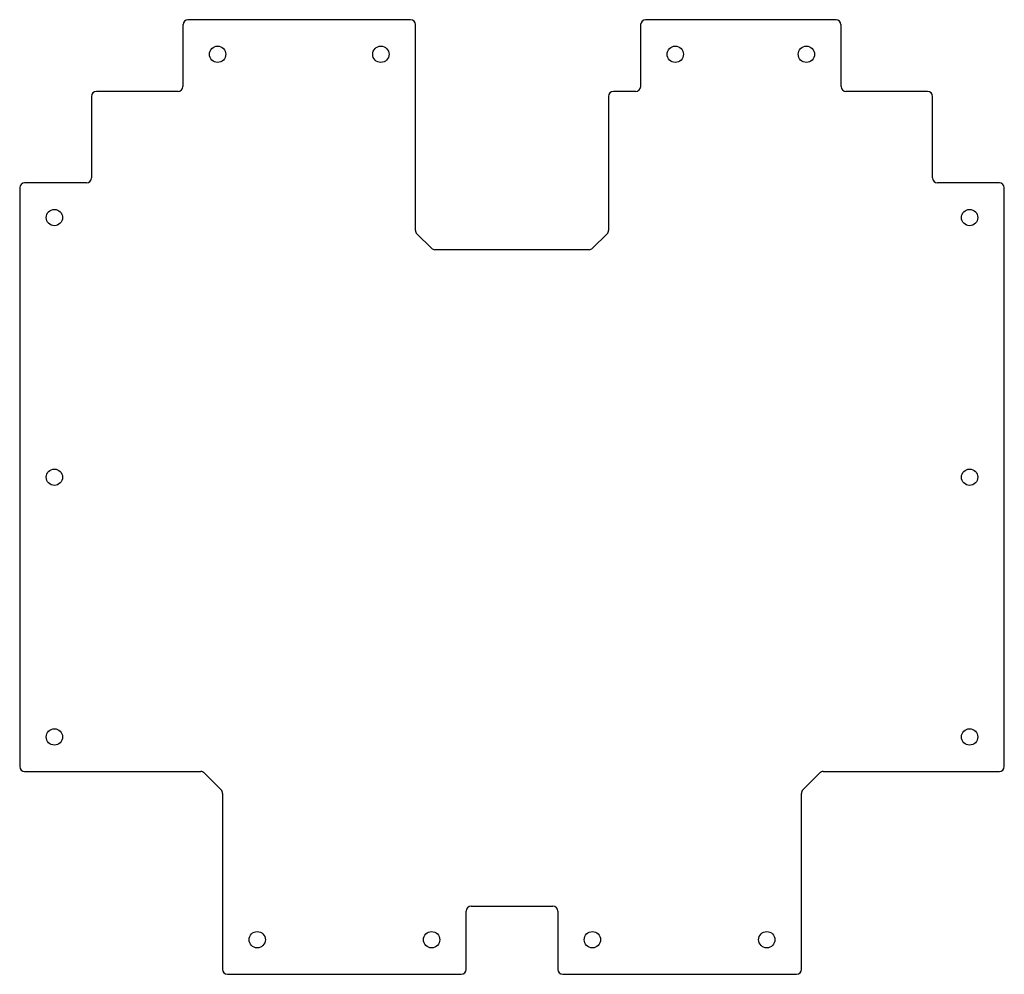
# Model space of a CAD drawing. Header units: inches. Extents: x -7.8 to 7.8, y -7.6 to 7.6.
import ezdxf

# ---------------------------------------------------------------- set-up
doc = ezdxf.new("R2010")
doc.units = ezdxf.units.IN
doc.layers.add('CUTOUTS', color=1, linetype='CONTINUOUS')
doc.layers.add('PERIMETER', color=5, linetype='CONTINUOUS')

msp = doc.modelspace()

# ---------------------------------------------------------------- linework, layer by layer
at = {"layer": 'CUTOUTS'}
for centre in [(-4.685, 7.047), (-2.087, 7.047), (2.598, 7.047), (4.685, 7.047), (-7.283, 4.449), (7.283, 4.449), (-7.283, 0.315), (7.283, 0.315), (-7.283, -3.819), (7.283, -3.819), (-4.055, -7.047), (-1.28, -7.047), (1.28, -7.047), (4.055, -7.047)]:
    msp.add_circle(centre, 0.13, dxfattribs=at)
at = {"layer": 'PERIMETER'}
for p, q in [((-1.614, 7.598), (-5.157, 7.598)), ((5.157, 7.598), (2.126, 7.598)), ((-5.236, 7.52), (-5.236, 6.535)), ((-1.535, 4.245), (-1.535, 7.52)), ((2.047, 7.52), (2.047, 6.535)), ((5.236, 6.535), (5.236, 7.52)), ((-5.315, 6.457), (-6.614, 6.457)), ((1.969, 6.457), (1.614, 6.457)), ((6.614, 6.457), (5.315, 6.457)), ((-6.693, 6.378), (-6.693, 5.079)), ((1.535, 6.378), (1.535, 4.245)), ((6.693, 5.079), (6.693, 6.378)), ((-7.835, 4.921), (-7.835, -4.291)), ((-6.772, 5), (-7.756, 5)), ((7.756, 5), (6.772, 5)), ((7.835, -4.291), (7.835, 4.921)), ((-1.283, 3.96), (-1.512, 4.19)), ((1.512, 4.19), (1.283, 3.96)), ((1.227, 3.937), (-1.227, 3.937)), ((-7.756, -4.37), (-4.954, -4.37)), ((4.954, -4.37), (7.756, -4.37)), ((-4.898, -4.393), (-4.629, -4.662)), ((4.629, -4.662), (4.898, -4.393)), ((-4.606, -4.718), (-4.606, -7.52)), ((4.606, -7.52), (4.606, -4.718)), ((-0.65, -6.516), (0.65, -6.516)), ((-0.728, -7.52), (-0.728, -6.594)), ((0.728, -6.594), (0.728, -7.52)), ((-4.528, -7.598), (-0.807, -7.598)), ((0.807, -7.598), (4.528, -7.598))]:
    msp.add_line(p, q, dxfattribs=at)
for centre, start, end in [((-5.157, 7.52), 90, 180), ((-1.614, 7.52), 0, 90), ((2.126, 7.52), 90, 180), ((5.157, 7.52), 0, 90), ((-6.614, 6.378), 90, 180), ((-5.315, 6.535), -90, 0), ((1.614, 6.378), 90, 180), ((1.969, 6.535), -90, 0), ((5.315, 6.535), 180, 270), ((6.614, 6.378), 0, 90), ((-6.772, 5.079), -90, 0), ((6.772, 5.079), 180, 270), ((-7.756, 4.921), 90, 180), ((7.756, 4.921), 0, 90), ((-1.457, 4.245), 180, 225), ((1.457, 4.245), -45, 0), ((-1.227, 4.016), 225, 270), ((1.227, 4.016), 270, 315), ((-7.756, -4.291), 180, 270), ((-4.954, -4.449), 45, 90), ((4.954, -4.449), 90, 135), ((7.756, -4.291), -90, 0), ((-4.685, -4.718), 0, 45), ((4.685, -4.718), 135, 180), ((-0.65, -6.594), 90, 180), ((0.65, -6.594), 0, 90), ((-4.528, -7.52), 180, 270), ((-0.807, -7.52), -90, 0), ((0.807, -7.52), 180, 270), ((4.528, -7.52), -90, 0)]:
    msp.add_arc(centre, 0.0787, start, end, dxfattribs=at)

doc.saveas('drawing.dxf')
